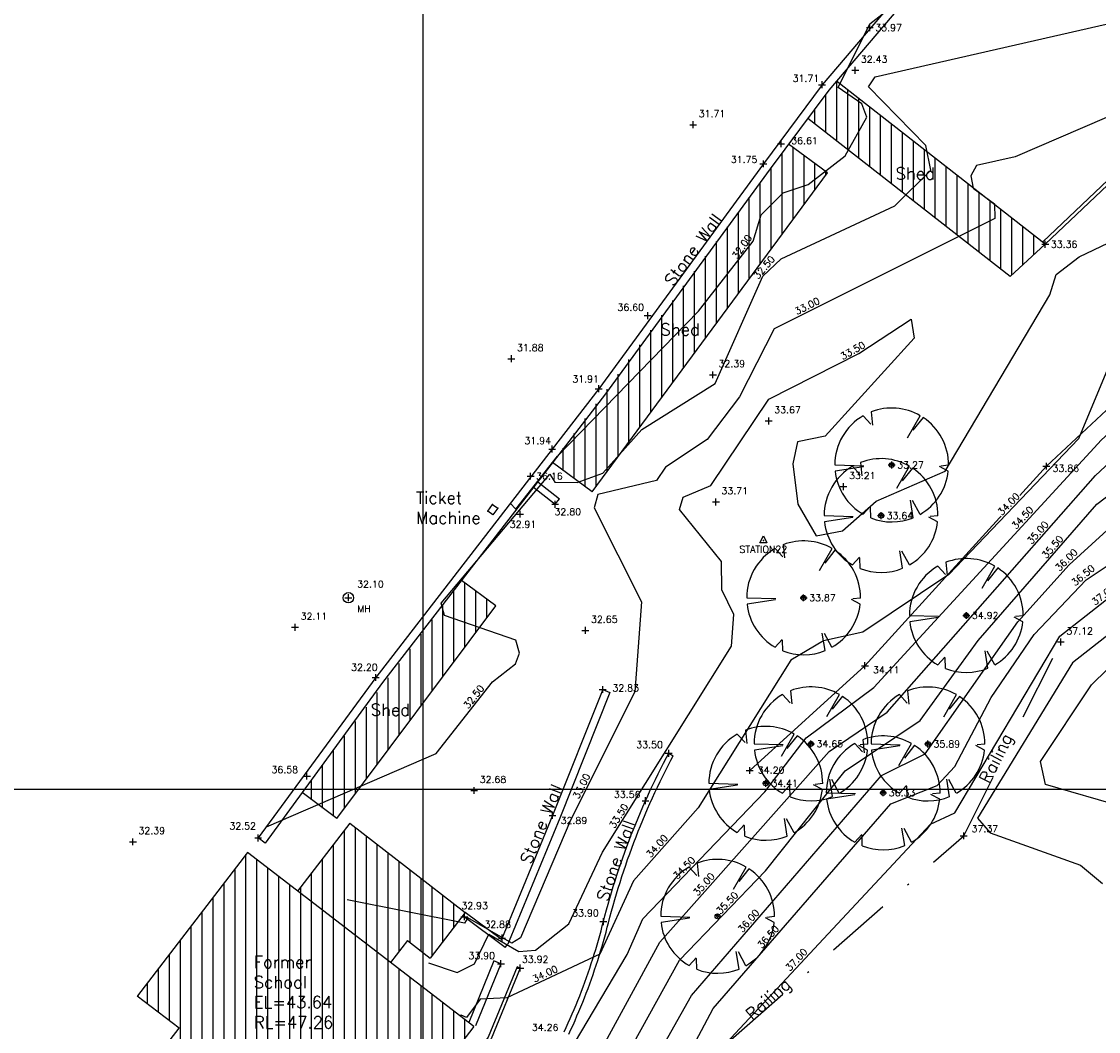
# Model space of a CAD drawing. Header units: metres. Extents: x 514577 to 515059, y 790252 to 790648.
# Tile 5 of 26: x 514677 to 514739, y 790386 to 790445. Entities that reach past the tile are written whole.
import ezdxf
from ezdxf.enums import TextEntityAlignment as Align

# ---------------------------------------------------------------- set-up
doc = ezdxf.new("R2010")
doc.units = ezdxf.units.M
doc.header["$LTSCALE"] = 0.3
doc.linetypes.add('0', pattern=[48, 16, 16, 16])
doc.linetypes.add('4', pattern=[25.4, 12.7, -6.35, 0, -6.35])
doc.layers.get('0').update_dxf_attribs({"linetype": 'CONTINUOUS'})
for name, color, linetype in [('BOB', 30, 'CONTINUOUS'), ('BOB_PNTS', 7, 'CONTINUOUS'), ('BUILDING', 1, '0'), ('BUILDING_PNTS', 7, 'CONTINUOUS'), ('CONTOURS', 14, 'CONTINUOUS'), ('FENCE', 4, '4'), ('FENCE_PNTS', 7, 'CONTINUOUS'), ('GRID', 9, 'CONTINUOUS'), ('HATCH', 242, 'CONTINUOUS'), ('LEVEL_PNTS', 7, 'CONTINUOUS'), ('LINETXT', 7, 'CONTINUOUS'), ('PNTTXT', 7, 'CONTINUOUS'), ('SERVICES', 7, '0'), ('SERVICES_PNTS', 7, 'CONTINUOUS'), ('STATION', 7, 'CONTINUOUS'), ('T', 3, 'CONTINUOUS'), ('TEXT', 7, '0'), ('TREE-SPREADS', 3, 'CONTINUOUS'), ('Trees_PNTS', 3, 'CONTINUOUS'), ('WALL', 4, 'CONTINUOUS'), ('WALL_PNTS', 7, 'CONTINUOUS')]:
    doc.layers.add(name, color=color, linetype=linetype)
doc.styles.add('NORMAL', font='romans.shx')
doc.styles.add('PTXT', font='romans')
doc.styles.get("Standard").update_dxf_attribs({"font": 'romantic.ttf', "height": 1})

# ---------------------------------------------------------------- blocks, each defined once
blk = doc.blocks.new('SPT9')
at = {"color": 0, "linetype": 'Continuous'}
for p, q in [((-0.5, 0), (0.5, 0)), ((0, -0.5), (0, 0.5))]:
    blk.add_line(p, q, dxfattribs=at)
blk = doc.blocks.new('SPT8')
at = {"color": 0, "linetype": 'Continuous'}
blk.add_lwpolyline([(-0.5, -0.36), (0, 0.64), (0.5, -0.36)], close=True, dxfattribs=at)
blk = doc.blocks.new('G', base_point=(10003.191, 5005.823))
at = {"layer": 'T'}
blk.add_circle((10003.191, 5005.823), 0.5, dxfattribs=at)
blk.add_arc((10002.842, 5006.583), 0.75, 261.303, 330.882, dxfattribs=at)
at = {"layer": 'T', "color": 3}
blk.add_arc((10002.601, 5006.616), 1.22, 283.369, 328.594, dxfattribs=at)
blk = doc.blocks.new('S')
at = {"layer": 'TREE-SPREADS'}
for p, q in [((-0.035, 0.496), (-0.109, 0.994)), ((0, 1), (-0.014, 0.489)), ((-0.866, 0.5), (-0.73, 0.378)), ((0.866, 0.5), (0.718, 0.364)), ((-0.93, 0.367), (-0.741, 0.372)), ((0.934, 0.359), (0.701, 0.335)), ((-0.926, -0.378), (-0.619, -0.329)), ((-0.867, -0.498), (-0.625, -0.366)), ((0.479, -0.277), (0.866, -0.5)), ((0.835, -0.551), (0.609, -0.372)), ((-0.111, -0.994), (-0.029, -0.839)), ((-0.005, -1), (-0.018, -0.865))]:
    blk.add_line(p, q, dxfattribs=at)
for start, end in [(96.269, 150), (30, 90), (158.494, 202.214), (330, 21.01), (209.891, 263.624), (269.7, 326.573)]:
    blk.add_arc((0, 0), 1, start, end, dxfattribs=at)
blk = doc.blocks.new('A$C17E65921')
at = {"color": 3, "rotation": 90.0000000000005}
for name, xscale, yscale, zscale in [('S', 3.597320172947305, 3.597320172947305, 3.597320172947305), ('G', 0.314127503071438, 0.314127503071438, 0.314127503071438)]:
    blk.add_blockref(name, (3.597, 3.597), dxfattribs=dict(at, xscale=xscale, yscale=yscale, zscale=zscale))

msp = doc.modelspace()

# ---------------------------------------------------------------- hatches: boundary and pattern name
at = {"layer": 'HATCH'}
h = msp.add_hatch(dxfattribs=at)
h.set_pattern_fill('ANSI31', color=256, scale=0.2, angle=45)
h.paths.add_polyline_path([(514722.333, 790438.932), (514734.068, 790429.756), (514736.106, 790431.632), (514724, 790441.098)])
h.paths.add_polyline_path([(514727.249, 790436.259), (514729.895, 790436.259), (514729.895, 790435.209), (514727.249, 790435.209)], flags=9)
h = msp.add_hatch(dxfattribs=at)
h.set_pattern_fill('ANSI31', color=256, scale=0.2, angle=45)
h.paths.add_polyline_path([(514702.45, 790392.84), (514695.748, 790398.024), (514692.723, 790394.086), (514698.121, 790389.939), (514699.105, 790391.22), (514700.423, 790390.2), (514701.435, 790391.518), (514702.24, 790392.566), (514702.199, 790392.598), (514702.264, 790392.598), (514702.399, 790392.773), (514702.399, 790392.798), (514702.411, 790392.789)])
h.paths.add_polyline_path([(514690.001, 790390.501), (514695.251, 790390.501), (514695.251, 790385.951), (514690.001, 790385.951)], flags=9)
h = msp.add_hatch(dxfattribs=at)
h.set_pattern_fill('ANSI31', color=256, scale=0.2, angle=45)
h.paths.add_polyline_path([(514702.949, 790386.231), (514689.812, 790396.322), (514683.417, 790387.997), (514685.84, 790386.135), (514683.187, 790382.681), (514687.119, 790379.67), (514680.65, 790372.981), (514684.817, 790368.755), (514687.027, 790370.934), (514688.105, 790369.84), (514696.561, 790377.9)])
h.paths.add_polyline_path([(514684.133, 790370.878), (514689.317, 790370.878), (514689.317, 790371.928), (514684.133, 790371.928)], flags=24)
h.paths.add_polyline_path([(514685.576, 790372.564), (514691.359, 790372.564), (514691.359, 790373.614), (514685.576, 790373.614)], flags=24)
h.paths.add_polyline_path([(514685.276, 790383.556), (514691.026, 790383.556), (514691.026, 790384.606), (514685.276, 790384.606)], flags=24)
h.paths.add_polyline_path([(514694.883, 790383.067), (514700.433, 790383.067), (514700.433, 790384.117), (514694.883, 790384.117)], flags=24)
h.paths.add_polyline_path([(514690.001, 790390.501), (514695.251, 790390.501), (514695.251, 790385.951), (514690.001, 790385.951)], flags=24)

# ---------------------------------------------------------------- linework, layer by layer
at = {"linetype": '0', "elevation": 0.189}
msp.add_lwpolyline([(514699.443, 790388.924), (514699.425, 790388.901)], dxfattribs=at)
at = {"layer": 'BOB', "color": 30}
msp.add_polyline3d([(514779.932, 790461.598, 34.353), (514769.494, 790449.491, 34.273), (514759.003, 790442.242, 33.747), (514749.298, 790431.023, 33.892), (514740.831, 790423.088, 34.171), (514736.177, 790418.751, 33.856), (514725.648, 790407.166, 34.112), (514718.957, 790401.088, 34.202)], dxfattribs=at)
at = {"layer": 'BOB_PNTS'}
for p in [(514736.177, 790418.751, 33.856), (514725.648, 790407.166, 34.112), (514718.957, 790401.088, 34.202)]:
    msp.add_point(p, dxfattribs=at)
at = {"layer": 'BUILDING', "linetype": '0'}
for points, elevation in [([(514736.106, 790431.632), (514724, 790441.098)], 0.224), ([(514709.806, 790417.268), (514707.518, 790418.958)], -0.018)]:
    msp.add_lwpolyline(points, dxfattribs=dict(at, elevation=elevation))
for points in [[(514734.068, 790429.756), (514722.333, 790438.932)], [(514723.464, 790435.765), (514721.214, 790437.426)], [(514734.068, 790429.756), (514736.106, 790431.632)], [(514704.226, 790410.637), (514702.24, 790412.123)], [(514694.992, 790398.297), (514692.978, 790399.804)]]:
    msp.add_lwpolyline(points, dxfattribs=at)
at = {"layer": 'BUILDING'}
for points in [[(514695.748, 790398.024), (514692.723, 790394.086)], [(514695.748, 790398.024), (514702.45, 790392.84)]]:
    msp.add_lwpolyline(points, dxfattribs=at)
for points, elevation in [([(514689.812, 790396.322), (514683.43, 790388.014)], 32.501), ([(514702.949, 790386.231), (514689.812, 790396.322)], 34.267), ([(514702.45, 790392.84), (514700.423, 790390.2)], 0.189), ([(514699.105, 790391.22), (514698.121, 790389.939)], 0.189), ([(514699.105, 790391.22), (514700.423, 790390.2)], -0.285), ([(514685.84, 790386.135), (514683.417, 790387.997)], 34.36), ([(514683.187, 790382.681), (514685.84, 790386.135)], 32.656), ([(514702.949, 790386.231), (514696.561, 790377.9)], 34.267)]:
    msp.add_lwpolyline(points, dxfattribs=dict(at, elevation=elevation))
at = {"layer": 'BUILDING', "color": 1}
msp.add_polyline3d([(514703.751, 790416.146, 32.084), (514704.028, 790416.53, 32.076), (514704.334, 790416.306, 32.088), (514704.057, 790415.923, 32.088)], close=True, dxfattribs=at)
at = {"layer": 'BUILDING_PNTS'}
for p in [(514725.928, 790444.2, 33.975), (514720.78, 790437.458, 36.615), (514713.038, 790427.484, 36.596), (514706.242, 790418.169, 36.158), (514704.028, 790416.53, 32.076), (514703.751, 790416.146, 32.084), (514704.334, 790416.306, 32.088), (514693.262, 790400.758, 36.582)]:
    msp.add_point(p, dxfattribs=at)
at = {"layer": 'CONTOURS'}
for points, elevation in [([(514697.209, 790378.745), (514699.257, 790376.877), (514699.787, 790375.839), (514702.401, 790377.154), (514706.896, 790382.067), (514711.856, 790390.412), (514712.753, 790392.488), (514719.827, 790399.841), (514722.228, 790402.992), (514726.156, 790405.91), (514739.38, 790420.273), (514750.655, 790430.404), (514758.535, 790439.105), (514769.628, 790448.945), (514776.967, 790457.852), (514776.967, 790457.852), (514778.219, 790459.321), (514778.219, 790459.321), (514780.035, 790461.419), (514777.297, 790465.94), (514777.297, 790465.94), (514775.18, 790469.382)], 34.5), ([(514705.061, 790416.594), (514705.377, 790416.252), (514707.813, 790419.323), (514715.991, 790427.74), (514719.167, 790431.809), (514719.628, 790433.337), (514720.909, 790434.611), (514722.348, 790435.096), (514724.502, 790436.766), (514725.759, 790439.008), (514725.463, 790439.773), (514724.098, 790440.728), (514725.937, 790444.409), (514729.407, 790447.139), (514731.825, 790447.901), (514733.802, 790447.732), (514735.797, 790448.281), (514736.859, 790449.503), (514734.961, 790451.529), (514734.94, 790452.656), (514736.194, 790454.399), (514737.549, 790455.193), (514739.452, 790455.357)], 32), ([(514690.911, 790397.828), (514700.763, 790402.073), (514704.027, 790406.226), (514705.363, 790407.279), (514705.602, 790407.896), (514705.384, 790408.65), (514701.251, 790410.074), (514701.057, 790410.801), (514707.36, 790418.291), (514707.655, 790417.814), (514708.947, 790417.801), (514710.434, 790418.34), (514712.704, 790420.878), (514716.957, 790423.554), (514719.721, 790429.782), (514720.783, 790430.775), (514727.371, 790433.859), (514729.463, 790435.935), (514729.178, 790437.355), (514725.843, 790440.763), (514726.245, 790441.345), (514740.317, 790444.55)], 32.5), ([(514742.185, 790440.063), (514734.372, 790436.703), (514732.113, 790436.188), (514731.784, 790435.6), (514731.918, 790434.887), (514733.172, 790433.982), (514733.179, 790433.128), (514720.379, 790426.727), (514718.367, 790422.775), (514716.483, 790420.288), (514714.08, 790418.682), (514713.553, 790417.909), (514710.136, 790417.105), (514709.922, 790416.332), (514712.683, 790410.867), (514712.293, 790405.66), (514708.578, 790398.24), (514705.649, 790391.372), (514705.154, 790391.064), (514702.603, 790392.53), (514702.413, 790392.237), (514695.588, 790393.575)], 33), ([(514700.319, 790389.935), (514701.977, 790389.37), (514702.985, 790389.866), (514703.822, 790391.599), (514705.56, 790390.586), (514706.536, 790390.668), (514708.462, 790392.198), (514710.414, 790396.354), (514717.9, 790408.296), (514718.036, 790410.136), (514717.34, 790411.573), (514717.326, 790413.215), (514714.874, 790416.243), (514715.104, 790416.956), (514716.697, 790417.62), (514720.069, 790422.639), (514725.295, 790425.28), (514728.333, 790427.282), (514728.508, 790426.169), (514723.341, 790420.486), (514721.723, 790420.161), (514721.466, 790418.89), (514721.743, 790416.544), (514722.817, 790414.715), (514724.336, 790414.996), (514726.294, 790416.723), (514730.301, 790418.464), (514736.379, 790428.699), (514736.736, 790429.881), (514738.081, 790430.902), (514747.369, 790435.336)], 33.5), ([(514690.803, 790372.412), (514696.167, 790369.68), (514709.632, 790383.598), (514713.747, 790391.129), (514723.566, 790402.193), (514726.936, 790404.464), (514739.022, 790418.215), (514752.955, 790431.194)], 35), ([(514740.01, 790425.071), (514738.038, 790420.328), (514730.516, 790412.456), (514725.531, 790409.125), (514723.242, 790408.62), (514721.341, 790407.5), (514715.967, 790398.913), (514712.211, 790394.686), (514710.264, 790390.43), (514704.867, 790387.895), (514703.314, 790387.825), (514702.514, 790386.764), (514702.22, 790386.886), (514702.149, 790386.845)], 34), ([(514677.124, 790368.441), (514686.501, 790364.203), (514688.064, 790364.089), (514693.136, 790365.477), (514711.35, 790383.677), (514714.886, 790390.076), (514719.877, 790395.257), (514724.491, 790401.066), (514728.86, 790403.994), (514732.221, 790408.636), (514739.112, 790416.538), (514741.275, 790418.195)], 35.5), ([(514674.404, 790352.568), (514681.129, 790354.82), (514690.848, 790360.136), (514694.648, 790363.311), (514699.568, 790370.993), (514713.606, 790384.53), (514715.571, 790388.03), (514726.613, 790400.802), (514729.15, 790402.059), (514734.527, 790409.708), (514737.495, 790413.022), (514742.1, 790417.225)], 36), ([(514675.584, 790344.511), (514676.958, 790346.452), (514679.701, 790347.536), (514689.582, 790354.546), (514697.688, 790362.23), (514703.291, 790368.234), (514705.356, 790373.058), (514706.311, 790373.95), (514706.813, 790375.212), (514706.727, 790376.242), (514715.837, 790385.372), (514716.835, 790387.275), (514727.147, 790399.146), (514729.844, 790400.209), (514730.872, 790401.325), (514732.971, 790405.327), (514735.466, 790408.982), (514738.481, 790412.148), (514740.406, 790413.432)], 36.5), ([(514741.175, 790410.056), (514737.685, 790407.345), (514732.172, 790398.317), (514732.907, 790397.466), (514738.149, 790395.586), (514739.437, 790394.538)], 37.5), ([(514740.667, 790398.955), (514736.116, 790400.282), (514735.842, 790401.606), (514738.799, 790406.06), (514742.489, 790409.671)], 38)]:
    msp.add_lwpolyline(points, dxfattribs=dict(at, elevation=elevation))
at = {"layer": 'FENCE'}
msp.add_polyline3d([(514697.447, 790369.154, 35.913), (514704.147, 790374.289, 36.355), (514718.02, 790385.595, 37.105), (514731.376, 790397.3, 37.372), (514737.014, 790408.548, 37.121)], dxfattribs=at)
at = {"layer": 'FENCE_PNTS'}
for p in [(514737.014, 790408.548, 37.121), (514731.376, 790397.3, 37.372)]:
    msp.add_point(p, dxfattribs=at)
at = {"layer": 'GRID'}
msp.add_line((514700, 790251.929), (514700, 790647.899), dxfattribs=at)
at = {"layer": 'LEVEL_PNTS'}
for p in [(514725.086, 790441.723, 32.431), (514715.675, 790438.561, 31.712), (514705.128, 790424.982, 31.881), (514716.826, 790424.049, 32.394), (514720.061, 790421.375, 33.666), (514724.399, 790417.563, 33.206), (514716.997, 790416.675, 33.707), (514705.633, 790415.961, 32.913), (514692.574, 790409.4, 32.113), (514709.424, 790409.219, 32.649), (514702.965, 790399.926, 32.68), (514683.164, 790396.951, 32.39)]:
    msp.add_point(p, dxfattribs=at)
at = {"layer": 'SERVICES'}
msp.add_circle((514695.67, 790411.117, 32.101), 0.3, dxfattribs=at)
at = {"layer": 'SERVICES_PNTS'}
msp.add_point((514695.67, 790411.117, 32.101), dxfattribs=at)
at = {"layer": 'STATION'}
msp.add_point((514719.749, 790414.441, 33.761), dxfattribs=at)
at = {"layer": 'Trees_PNTS', "color": 7}
for p in [(514727.199, 790418.818, 33.272), (514726.581, 790415.882, 33.643), (514722.086, 790411.109, 33.867), (514731.53, 790410.085, 34.921), (514722.514, 790402.635, 34.648), (514729.304, 790402.629, 35.893), (514719.891, 790400.344, 34.408), (514726.705, 790399.791, 36.325)]:
    msp.add_point(p, dxfattribs=at)
at = {"layer": 'WALL'}
for points, elevation in [([(514735.974, 790431.77), (514736.106, 790431.632)], 33.356), ([(514707.668, 790416.537), (514707.916, 790416.851)], 32.801), ([(514710.428, 790405.79), (514710.846, 790405.623)], 32.833), ([(514714.256, 790402.086), (514714.521, 790401.946)], 33.505), ([(514690.834, 790396.878), (514690.431, 790397.173)], 32.523), ([(514704.767, 790390.811), (514704.917, 790391.011)], 33.901), ([(514704.999, 790391.195), (514704.917, 790391.011)], 32.883), ([(514704.519, 790389.874), (514704.102, 790390.043)], 33.904)]:
    msp.add_lwpolyline(points, dxfattribs=dict(at, elevation=elevation))
at = {"layer": 'WALL', "color": 4}
msp.add_lwpolyline([(514705.641, 790389.624), (514705.456, 790389.7)], dxfattribs=at)
for points in [[(514863.378, 790547.982, 32.45), (514853.937, 790536.993, 32.439), (514847.832, 790529.943, 32.449), (514837.898, 790522.143, 32.395), (514828.489, 790514.854, 32.428), (514814.776, 790504.114, 32.387), (514796.906, 790490.228, 32.411), (514782.32, 790478.922, 32.383), (514773.616, 790472.088, 32.404), (514771.538, 790474.897, 32.368), (514760.328, 790466.903, 31.829), (514755.809, 790463.678, 31.658), (514742.22, 790457.105, 31.572), (514733.051, 790452.504, 31.605), (514723.16, 790440.883, 31.707), (514719.75, 790436.294, 31.746), (514710.194, 790423.244, 31.907), (514707.491, 790419.74, 31.939), (514697.254, 790406.487, 32.196), (514690.431, 790397.173, 32.523)], [(514863.762, 790547.662, 32.45), (514854.316, 790536.666, 32.439), (514848.178, 790529.58, 32.449), (514838.206, 790521.749, 32.395), (514828.796, 790514.46, 32.428), (514815.083, 790503.72, 32.387), (514797.213, 790489.833, 32.411), (514782.627, 790478.528, 32.383), (514773.52, 790471.377, 32.404), (514771.429, 790474.204, 32.368), (514760.619, 790466.496, 31.829), (514756.065, 790463.246, 31.658), (514742.441, 790456.656, 31.572), (514733.366, 790452.103, 31.605), (514723.552, 790440.571, 31.707), (514720.152, 790435.997, 31.746), (514710.594, 790422.944, 31.907), (514707.887, 790419.435, 31.939), (514697.654, 790406.186, 32.196), (514690.834, 790396.878, 32.523)], [(514735.974, 790431.77, 33.356), (514745.048, 790440.367, 33.056)], [(514736.112, 790431.625, 33.356), (514745.185, 790440.222, 33.056)], [(514706.658, 790417.843, 32.864), (514707.916, 790416.851, 32.801)], [(514706.413, 790417.527, 32.864), (514707.668, 790416.537, 32.801)], [(514710.428, 790405.79, 32.833), (514707.515, 790398.484, 32.888), (514704.55, 790391.288, 32.883)], [(514710.846, 790405.623, 32.833), (514707.932, 790398.315, 32.888), (514704.999, 790391.195, 32.883)], [(514708.194, 790385.923, 34.25), (514708.314, 790386.181, 34.235), (514708.431, 790386.44, 34.221), (514708.546, 790386.699, 34.206), (514708.659, 790386.96, 34.192), (514708.77, 790387.222, 34.177), (514708.879, 790387.484, 34.163), (514708.986, 790387.748, 34.148), (514709.09, 790388.012, 34.134), (514709.193, 790388.277, 34.12), (514709.293, 790388.543, 34.105), (514709.391, 790388.809, 34.091), (514709.488, 790389.077, 34.076), (514709.582, 790389.345, 34.062), (514709.673, 790389.614, 34.047), (514709.763, 790389.883, 34.033), (514709.851, 790390.154, 34.018), (514709.936, 790390.425, 34.004), (514710.019, 790390.697, 33.99), (514710.1, 790390.969, 33.975), (514710.179, 790391.242, 33.961), (514710.256, 790391.516, 33.946), (514710.33, 790391.79, 33.932), (514710.402, 790392.065, 33.917), (514710.467, 790392.317, 33.904), (514710.556, 790392.658, 33.888), (514710.647, 790392.998, 33.872), (514710.741, 790393.338, 33.856), (514710.838, 790393.677, 33.84), (514710.938, 790394.014, 33.824), (514711.04, 790394.352, 33.808), (514711.145, 790394.688, 33.792), (514711.253, 790395.023, 33.776), (514711.363, 790395.358, 33.76), (514711.477, 790395.692, 33.743), (514711.592, 790396.024, 33.727), (514711.711, 790396.356, 33.711), (514711.832, 790396.687, 33.695), (514711.956, 790397.017, 33.679), (514712.082, 790397.346, 33.663), (514712.211, 790397.674, 33.647), (514712.342, 790398.001, 33.631), (514712.477, 790398.326, 33.615), (514712.613, 790398.651, 33.599), (514712.753, 790398.975, 33.583), (514712.895, 790399.297, 33.567), (514713.039, 790399.618, 33.559), (514713.186, 790399.939, 33.552), (514713.336, 790400.258, 33.545), (514713.488, 790400.575, 33.538), (514713.643, 790400.892, 33.531), (514713.8, 790401.207, 33.524), (514713.96, 790401.521, 33.517), (514714.123, 790401.834, 33.511), (514714.256, 790402.086, 33.505)], [(514708.466, 790385.796, 34.25), (514708.586, 790386.056, 34.235), (514708.705, 790386.317, 34.221), (514708.821, 790386.579, 34.206), (514708.935, 790386.842, 34.192), (514709.047, 790387.106, 34.177), (514709.156, 790387.37, 34.163), (514709.264, 790387.636, 34.148), (514709.37, 790387.902, 34.134), (514709.473, 790388.17, 34.12), (514709.574, 790388.438, 34.105), (514709.673, 790388.707, 34.091), (514709.77, 790388.976, 34.076), (514709.865, 790389.247, 34.062), (514709.958, 790389.518, 34.047), (514710.048, 790389.79, 34.033), (514710.136, 790390.063, 34.018), (514710.222, 790390.336, 34.004), (514710.306, 790390.61, 33.99), (514710.388, 790390.885, 33.975), (514710.468, 790391.16, 33.961), (514710.545, 790391.436, 33.946), (514710.62, 790391.712, 33.932), (514710.693, 790391.989, 33.917), (514710.757, 790392.242, 33.904), (514710.846, 790392.581, 33.888), (514710.936, 790392.919, 33.872), (514711.03, 790393.256, 33.856), (514711.126, 790393.593, 33.84), (514711.225, 790393.928, 33.824), (514711.327, 790394.263, 33.808), (514711.431, 790394.597, 33.792), (514711.538, 790394.93, 33.776), (514711.648, 790395.263, 33.76), (514711.76, 790395.594, 33.743), (514711.875, 790395.925, 33.727), (514711.993, 790396.254, 33.711), (514712.113, 790396.583, 33.695), (514712.236, 790396.911, 33.679), (514712.361, 790397.237, 33.663), (514712.49, 790397.563, 33.647), (514712.62, 790397.887, 33.631), (514712.754, 790398.211, 33.615), (514712.889, 790398.534, 33.599), (514713.028, 790398.855, 33.583), (514713.169, 790399.175, 33.567), (514713.312, 790399.494, 33.559), (514713.459, 790399.812, 33.552), (514713.607, 790400.129, 33.545), (514713.758, 790400.445, 33.538), (514713.912, 790400.759, 33.531), (514714.068, 790401.072, 33.524), (514714.227, 790401.384, 33.517), (514714.388, 790401.695, 33.511), (514714.521, 790401.946, 33.505)], [(514704.55, 790391.288, 33.751), (514702.45, 790392.84, 32.82)], [(514704.767, 790390.811, 33.901), (514702.314, 790392.662, 32.899)], [(514705.641, 790389.624, 33.915), (514703.953, 790385.519, 34.114), (514702.488, 790383.525, 34.162), (514699.929, 790380.485, 34.25), (514699.043, 790381.137, 34.359)], [(514705.456, 790389.7, 33.915), (514703.777, 790385.617, 34.114), (514702.33, 790383.649, 34.162), (514699.897, 790380.757, 34.25), (514699.165, 790381.296, 34.363)], [(514704.102, 790390.043, 33.904), (514702.649, 790386.461, 34.061)], [(514704.519, 790389.874, 33.904), (514703.054, 790386.263, 34.062)]]:
    msp.add_polyline3d(points, dxfattribs=at)
at = {"layer": 'WALL_PNTS'}
for p in [(514723.16, 790440.883, 31.707), (514719.75, 790436.294, 31.746), (514736.112, 790431.625, 33.356), (514710.194, 790423.244, 31.907), (514707.491, 790419.74, 31.939), (514707.668, 790416.537, 32.801), (514697.254, 790406.487, 32.196), (514710.428, 790405.79, 32.833), (514714.256, 790402.086, 33.505), (514712.912, 790399.335, 33.565), (514707.515, 790398.484, 32.888), (514690.431, 790397.173, 32.523), (514702.399, 790392.598, 32.934), (514710.467, 790392.317, 33.904), (514704.583, 790391.367, 32.883), (514704.519, 790389.874, 33.904), (514705.641, 790389.624, 33.915)]:
    msp.add_point(p, dxfattribs=at)

# ---------------------------------------------------------------- block references
at = {"layer": 'BOB_PNTS', "xscale": 0.4, "yscale": 0.4, "zscale": 0.4}
for p in [(514736.177, 790418.751, 33.856), (514725.648, 790407.166, 34.112), (514718.957, 790401.088, 34.202)]:
    msp.add_blockref('SPT9', p, dxfattribs=at)
at = {"layer": 'BUILDING_PNTS', "color": 1, "xscale": 0.4, "yscale": 0.4, "zscale": 0.4}
for p in [(514725.928, 790444.2, 33.975), (514720.78, 790437.458, 36.615), (514713.038, 790427.484, 36.596), (514706.242, 790418.169, 36.158), (514693.262, 790400.758, 36.582)]:
    msp.add_blockref('SPT9', p, dxfattribs=at)
at = {"layer": 'FENCE_PNTS', "xscale": 0.4, "yscale": 0.4, "zscale": 0.4}
for p in [(514737.014, 790408.548, 37.121), (514731.376, 790397.3, 37.372)]:
    msp.add_blockref('SPT9', p, dxfattribs=at)
at = {"layer": 'LEVEL_PNTS', "color": 7, "xscale": 0.4, "yscale": 0.4, "zscale": 0.4}
for p in [(514725.086, 790441.723, 32.431), (514715.675, 790438.561, 31.712), (514705.128, 790424.982, 31.881), (514716.826, 790424.049, 32.394), (514720.061, 790421.375, 33.666), (514724.399, 790417.563, 33.206), (514716.997, 790416.675, 33.707), (514705.633, 790415.961, 32.913), (514692.574, 790409.4, 32.113), (514709.424, 790409.219, 32.649), (514702.965, 790399.926, 32.68), (514683.164, 790396.951, 32.39)]:
    msp.add_blockref('SPT9', p, dxfattribs=at)
at = {"layer": 'SERVICES_PNTS', "xscale": 0.4, "yscale": 0.4, "zscale": 0.4}
msp.add_blockref('SPT9', (514695.67, 790411.117, 32.101), dxfattribs=at)
at = {"layer": 'STATION', "color": 7, "xscale": 0.4, "yscale": 0.4, "zscale": 0.4}
msp.add_blockref('SPT8', (514719.749, 790414.441, 33.761), dxfattribs=at)
at = {"layer": 'T', "xscale": 0.9184653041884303, "yscale": 0.9184653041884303, "zscale": 0.9184653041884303}
for p in [(514723.895, 790415.514, 33.272), (514723.277, 790412.578, 33.643), (514718.782, 790407.805, 33.867), (514728.226, 790406.781, 34.921), (514719.21, 790399.331, 34.648), (514726, 790399.325, 35.893), (514716.587, 790397.041, 34.408), (514723.401, 790396.487, 36.325)]:
    msp.add_blockref('A$C17E65921', p, dxfattribs=at)
at = {"layer": 'Trees_PNTS', "color": 7, "xscale": 0.4, "yscale": 0.4, "zscale": 0.4}
for p in [(514727.199, 790418.818, 33.272), (514726.581, 790415.882, 33.643), (514722.086, 790411.109, 33.867), (514731.53, 790410.085, 34.921), (514722.514, 790402.635, 34.648), (514729.304, 790402.629, 35.893), (514719.891, 790400.344, 34.408), (514726.705, 790399.791, 36.325)]:
    msp.add_blockref('SPT9', p, dxfattribs=at)
at = {"layer": 'WALL_PNTS', "xscale": 0.4, "yscale": 0.4, "zscale": 0.4}
for p in [(514723.16, 790440.883, 31.707), (514719.75, 790436.294, 31.746), (514736.112, 790431.625, 33.356), (514710.194, 790423.244, 31.907), (514707.491, 790419.74, 31.939), (514707.668, 790416.537, 32.801), (514697.254, 790406.487, 32.196), (514710.428, 790405.79, 32.833), (514714.256, 790402.086, 33.505), (514712.912, 790399.335, 33.565), (514707.515, 790398.484, 32.888), (514690.431, 790397.173, 32.523), (514702.399, 790392.598, 32.934), (514710.467, 790392.317, 33.904), (514704.583, 790391.367, 32.883), (514704.519, 790389.874, 33.904), (514705.641, 790389.624, 33.915)]:
    msp.add_blockref('SPT9', p, dxfattribs=at)

# ---------------------------------------------------------------- texts
at = {"layer": 'LINETXT'}
msp.add_text('Fence', height=0.001, rotation=41.23259, dxfattribs=at).set_placement((514726.63, 790393.14), align=Align.BOTTOM_CENTER)
at = {"layer": 'PNTTXT', "color": 1, "style": 'PTXT'}
for s, p in [('33.97', (514726.25, 790444.2)), ('36.61', (514721.367, 790437.631)), ('36.60', (514711.282, 790427.963)), ('36.16', (514706.564, 790418.169)), ('36.58', (514691.205, 790401.134))]:
    msp.add_text(s, height=0.4, dxfattribs=at).set_placement(p, align=Align.MIDDLE_LEFT)
at = {"layer": 'PNTTXT', "style": 'PTXT'}
for s, p in [('32.43', (514725.408, 790442.045)), ('31.71', (514715.997, 790438.883)), ('31.88', (514705.45, 790425.304)), ('32.39', (514717.148, 790424.371)), ('33.67', (514720.383, 790421.697)), ('33.21', (514724.721, 790417.885)), ('33.86', (514736.534, 790418.3)), ('33.71', (514717.319, 790416.997)), ('32.91', (514705.03, 790415.05)), ('32.10', (514696.177, 790411.582)), ('32.11', (514692.896, 790409.722)), ('32.65', (514709.746, 790409.541)), ('37.12', (514737.336, 790408.87)), ('34.11', (514726.111, 790406.609)), ('34.20', (514719.43, 790400.787)), ('32.68', (514703.287, 790400.248)), ('32.39', (514683.486, 790397.273)), ('37.37', (514731.834, 790397.385))]:
    msp.add_text(s, height=0.4, dxfattribs=at).set_placement(p, align=Align.BOTTOM_LEFT)
for s, p in [('31.71', (514721.449, 790441.259)), ('31.75', (514717.863, 790436.545)), ('33.36', (514736.434, 790431.625)), ('31.91', (514708.665, 790423.809)), ('31.94', (514705.885, 790420.228)), ('33.27', (514727.521, 790418.818)), ('32.80', (514707.63, 790416.1)), ('33.64', (514726.903, 790415.882)), ('33.87', (514722.408, 790411.109)), ('34.92', (514731.852, 790410.085)), ('32.20', (514695.826, 790407.07)), ('32.83', (514710.989, 790405.879)), ('33.50', (514712.375, 790402.59)), ('34.65', (514722.836, 790402.635)), ('35.89', (514729.626, 790402.629)), ('34.41', (514720.213, 790400.344)), ('33.56', (514711.078, 790399.696)), ('36.33', (514727.027, 790399.791)), ('32.89', (514707.986, 790398.186)), ('32.52', (514688.763, 790397.87)), ('32.93', (514702.223, 790393.245)), ('33.90', (514708.654, 790392.818)), ('32.88', (514703.557, 790392.16)), ('33.90', (514702.635, 790390.349)), ('33.92', (514705.736, 790390.126)), ('34.26', (514706.315, 790386.176))]:
    msp.add_text(s, height=0.4, dxfattribs=at).set_placement(p, align=Align.MIDDLE_LEFT)
msp.add_text('STATION22', height=0.4, dxfattribs=at).set_placement((514719.749, 790414.119), align=Align.TOP_CENTER)
msp.add_text('MH', height=0.4, dxfattribs=at).set_placement((514696.177, 790410.673), align=Align.TOP_LEFT)
at = {"layer": 'TEXT', "char_height": 0.7, "attachment_point": 1, "style": 'NORMAL'}
for s, insert in [('Shed', (514727.424, 790436.084)), ('Shed', (514713.781, 790427.03)), ('Ticket\\PMachine', (514699.59, 790417.267)), ('Shed', (514696.966, 790404.958)), ('Former\\PSchool\\PEL=43.64\\PRL=47.26', (514690.176, 790390.326))]:
    msp.add_mtext_dynamic_manual_height_columns(s, width=12.66612, gutter_width=5, heights=[0], dxfattribs=dict(at, insert=insert))
for s, insert, rotation in [('Stone Wall', (514713.946, 790429.553, 31.834), 53.78679), ('Railing', (514732.235, 790400.593, 39.461), 63.41499), ('Stone Wall', (514705.6, 790395.861, 39.461), 67.62047), ('Railing', (514718.648, 790387.077, 39.461), 41.53555)]:
    msp.add_mtext_dynamic_manual_height_columns(s, width=10.58387, gutter_width=5, heights=[0], dxfattribs=dict(at, insert=insert, rotation=rotation))

# ---------------------------------------------------------------- next in the draw order: wipeouts: each hides what was drawn before it
for points in [[(514719.42, 790429.556), (514720.46, 790430.775), (514720.155, 790431.035), (514719.115, 790429.817)], [(514721.661, 790427.515), (514723.094, 790428.232), (514722.915, 790428.591), (514721.482, 790427.874)], [(514724.332, 790424.9), (514725.728, 790425.686), (514725.532, 790426.036), (514724.135, 790425.25)], [(514738.972, 790410.64), (514740.233, 790411.628), (514739.986, 790411.944), (514738.724, 790410.956)], [(514702.598, 790404.621), (514703.588, 790405.881), (514703.273, 790406.129), (514702.283, 790404.869)], [(514709.003, 790399.382), (514709.72, 790400.815), (514709.361, 790400.995), (514708.644, 790399.562)], [(514711.089, 790397.678), (514711.94, 790399.036), (514711.6, 790399.249), (514710.749, 790397.891)], [(514721.264, 790389.397), (514722.357, 790390.568), (514722.064, 790390.842), (514720.97, 790389.671)], [(514706.437, 790388.778), (514707.887, 790389.459), (514707.717, 790389.822), (514706.266, 790389.141)]]:
    msp.add_wipeout(points).dxf.layer = 'CONTOURS'

# ---------------------------------------------------------------- next in the draw order: hatches: boundary and pattern name
at = {"layer": 'HATCH'}
h = msp.add_hatch(dxfattribs=at)
h.set_pattern_fill('ANSI31', color=256, scale=0.2, angle=45)
h.paths.add_polyline_path([(514692.978, 790399.804), (514694.992, 790398.297), (514704.226, 790410.637), (514702.24, 790412.123)])
h.paths.add_polyline_path([(514696.791, 790405.133), (514699.437, 790405.133), (514699.437, 790404.083), (514696.791, 790404.083)], flags=9)

# ---------------------------------------------------------------- next in the draw order: linework, layer by layer
at = {"layer": 'BUILDING', "linetype": '0'}
msp.add_lwpolyline([(514694.992, 790398.297), (514704.226, 790410.637)], dxfattribs=at)
at = {"layer": 'GRID'}
msp.add_line((514577.295, 790400), (515059.151, 790400), dxfattribs=at)

# ---------------------------------------------------------------- next in the draw order: texts
at = {"layer": 'CONTOURS', "style": 'PTXT'}
for s, rotation, p in [('32.50', 49.50102, (514720.04, 790430.08)), ('33.00', 26.56822, (514722.437, 790427.756)), ('33.50', 29.36152, (514725.095, 790425.179)), ('37.00', 38.07338, (514739.684, 790411.03)), ('32.50', 51.8379, (514703.197, 790405.17)), ('33.00', 63.40311, (514709.479, 790400.04)), ('33.50', 57.91848, (514711.626, 790398.287)), ('37.00', 46.96537, (514721.906, 790389.893)), ('34.00', 25.16003, (514707.218, 790389))]:
    msp.add_text(s, height=0.4, rotation=rotation, dxfattribs=at).set_placement(p, align=Align.BOTTOM_CENTER)
at = {"layer": 'TEXT', "insert": (514710.048, 790393.667, 39.461), "char_height": 0.7, "attachment_point": 1, "rotation": 70.72469, "style": 'NORMAL'}
msp.add_mtext_dynamic_manual_height_columns('Stone Wall', width=10.58387, gutter_width=5, heights=[0], dxfattribs=at)

# ---------------------------------------------------------------- next in the draw order: wipeouts: each hides what was drawn before it
msp.add_wipeout([(514719.645, 790390.71), (514720.696, 790391.92), (514720.393, 790392.183), (514719.342, 790390.974)]).dxf.layer = 'CONTOURS'

# ---------------------------------------------------------------- next in the draw order: texts
at = {"layer": 'CONTOURS', "style": 'PTXT'}
msp.add_text('36.50', height=0.4, rotation=49.0179, dxfattribs=at).set_placement((514720.27, 790391.229), align=Align.BOTTOM_CENTER)

# ---------------------------------------------------------------- next in the draw order: wipeouts: each hides what was drawn before it
for points in [[(514718.216, 790430.718), (514719.116, 790432.044), (514718.785, 790432.269), (514717.884, 790430.943)], [(514737.811, 790411.755), (514739.042, 790412.782), (514738.785, 790413.09), (514737.555, 790412.064)]]:
    msp.add_wipeout(points).dxf.layer = 'CONTOURS'

# ---------------------------------------------------------------- next in the draw order: hatches: boundary and pattern name
at = {"layer": 'HATCH'}
h = msp.add_hatch(dxfattribs=at)
h.set_pattern_fill('ANSI31', color=256, scale=0.2, angle=45)
h.paths.add_polyline_path([(514707.518, 790418.958), (514709.806, 790417.268), (514723.464, 790435.765), (514721.214, 790437.426)])
h.paths.add_polyline_path([(514713.606, 790427.205), (514716.252, 790427.205), (514716.252, 790426.155), (514713.606, 790426.155)], flags=9)

# ---------------------------------------------------------------- next in the draw order: linework, layer by layer
at = {"layer": 'BUILDING', "linetype": '0'}
msp.add_lwpolyline([(514709.806, 790417.268), (514723.464, 790435.765)], dxfattribs=at)

# ---------------------------------------------------------------- next in the draw order: texts
at = {"layer": 'CONTOURS', "style": 'PTXT'}
for s, rotation, p in [('32.00', 55.82782, (514718.775, 790431.307)), ('36.50', 39.81968, (514738.511, 790412.168))]:
    msp.add_text(s, height=0.4, rotation=rotation, dxfattribs=at).set_placement(p, align=Align.BOTTOM_CENTER)

# ---------------------------------------------------------------- next in the draw order: wipeouts: each hides what was drawn before it
msp.add_wipeout([(514718.513, 790391.634), (514719.561, 790392.846), (514719.258, 790393.109), (514718.21, 790391.897)]).dxf.layer = 'CONTOURS'

# ---------------------------------------------------------------- next in the draw order: texts
msp.add_text('36.00', height=0.4, rotation=49.15371, dxfattribs=at).set_placement((514719.137, 790392.154), align=Align.BOTTOM_CENTER)

# ---------------------------------------------------------------- next in the draw order: wipeouts: each hides what was drawn before it
msp.add_wipeout([(514736.905, 790412.612), (514738.038, 790413.745), (514737.755, 790414.029), (514736.621, 790412.896)]).dxf.layer = 'CONTOURS'

# ---------------------------------------------------------------- next in the draw order: texts
msp.add_text('36.00', height=0.4, rotation=44.99764, dxfattribs=at).set_placement((514737.565, 790413.085), align=Align.BOTTOM_CENTER)

# ---------------------------------------------------------------- next in the draw order: wipeouts: each hides what was drawn before it
msp.add_wipeout([(514717.228, 790392.696), (514718.339, 790393.85), (514718.05, 790394.129), (514716.939, 790392.974)]).dxf.layer = 'CONTOURS'

# ---------------------------------------------------------------- next in the draw order: texts
msp.add_text('35.50', height=0.4, rotation=46.07346, dxfattribs=at).set_placement((514717.878, 790393.182), align=Align.BOTTOM_CENTER)

# ---------------------------------------------------------------- next in the draw order: wipeouts: each hides what was drawn before it
msp.add_wipeout([(514736.146, 790413.337), (514737.199, 790414.545), (514736.897, 790414.808), (514735.844, 790413.601)]).dxf.layer = 'CONTOURS'

# ---------------------------------------------------------------- next in the draw order: texts
msp.add_text('35.50', height=0.4, rotation=48.9114, dxfattribs=at).set_placement((514736.772, 790413.854), align=Align.BOTTOM_CENTER)

# ---------------------------------------------------------------- next in the draw order: wipeouts: each hides what was drawn before it
msp.add_wipeout([(514715.909, 790393.763), (514716.973, 790394.962), (514716.673, 790395.228), (514715.609, 790394.029)]).dxf.layer = 'CONTOURS'

# ---------------------------------------------------------------- next in the draw order: texts
msp.add_text('35.00', height=0.4, rotation=48.41519, dxfattribs=at).set_placement((514716.539, 790394.275), align=Align.BOTTOM_CENTER)

# ---------------------------------------------------------------- next in the draw order: wipeouts: each hides what was drawn before it
msp.add_wipeout([(514735.29, 790414.168), (514736.348, 790415.371), (514736.046, 790415.636), (514734.988, 790414.433)]).dxf.layer = 'CONTOURS'

# ---------------------------------------------------------------- next in the draw order: texts
msp.add_text('35.00', height=0.4, rotation=48.68797, dxfattribs=at).set_placement((514735.917, 790414.683), align=Align.BOTTOM_CENTER)

# ---------------------------------------------------------------- next in the draw order: wipeouts: each hides what was drawn before it
msp.add_wipeout([(514714.732, 790394.734), (514715.843, 790395.889), (514715.553, 790396.167), (514714.442, 790395.012)]).dxf.layer = 'CONTOURS'

# ---------------------------------------------------------------- next in the draw order: texts
msp.add_text('34.50', height=0.4, rotation=46.10821, dxfattribs=at).set_placement((514715.382, 790395.22), align=Align.BOTTOM_CENTER)

# ---------------------------------------------------------------- next in the draw order: wipeouts: each hides what was drawn before it
for points in [[(514734.388, 790415.045), (514735.474, 790416.224), (514735.178, 790416.496), (514734.093, 790415.317)], [(514713.189, 790395.984), (514714.253, 790397.182), (514713.953, 790397.449), (514712.889, 790396.251)]]:
    msp.add_wipeout(points).dxf.layer = 'CONTOURS'

# ---------------------------------------------------------------- next in the draw order: linework, layer by layer
at = {"layer": 'CONTOURS', "elevation": 37}
msp.add_lwpolyline([(514706.672, 790354.682), (514707.508, 790355.394), (514709.188, 790355.73), (514713.059, 790359.008), (514715.539, 790363.061), (514715.521, 790364.544), (514712.21, 790371.437), (514712.647, 790372.531), (514715.472, 790375.59), (514715.967, 790383.531), (514729.451, 790397.974), (514730.855, 790398.641), (514736.947, 790408.886), (514741.634, 790412.558)], dxfattribs=at)

# ---------------------------------------------------------------- next in the draw order: block references
at = {"layer": 'T', "xscale": 0.9184653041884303, "yscale": 0.9184653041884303, "zscale": 0.9184653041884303}
msp.add_blockref('A$C17E65921', (514713.791, 790389.322), dxfattribs=at)

# ---------------------------------------------------------------- next in the draw order: texts
at = {"layer": 'CONTOURS', "style": 'PTXT'}
for s, rotation, p in [('34.50', 47.3649, (514735.028, 790415.546)), ('34.00', 48.3816, (514713.819, 790396.496))]:
    msp.add_text(s, height=0.4, rotation=rotation, dxfattribs=at).set_placement(p, align=Align.BOTTOM_CENTER)

# ---------------------------------------------------------------- next in the draw order: wipeouts: each hides what was drawn before it
msp.add_wipeout([(514733.57, 790415.842), (514734.677, 790417.001), (514734.387, 790417.278), (514733.28, 790416.119)]).dxf.layer = 'CONTOURS'

# ---------------------------------------------------------------- next in the draw order: texts
msp.add_text('34.00', height=0.4, rotation=46.29963, dxfattribs=at).set_placement((514734.218, 790416.331), align=Align.BOTTOM_CENTER)

doc.saveas('drawing.dxf')
